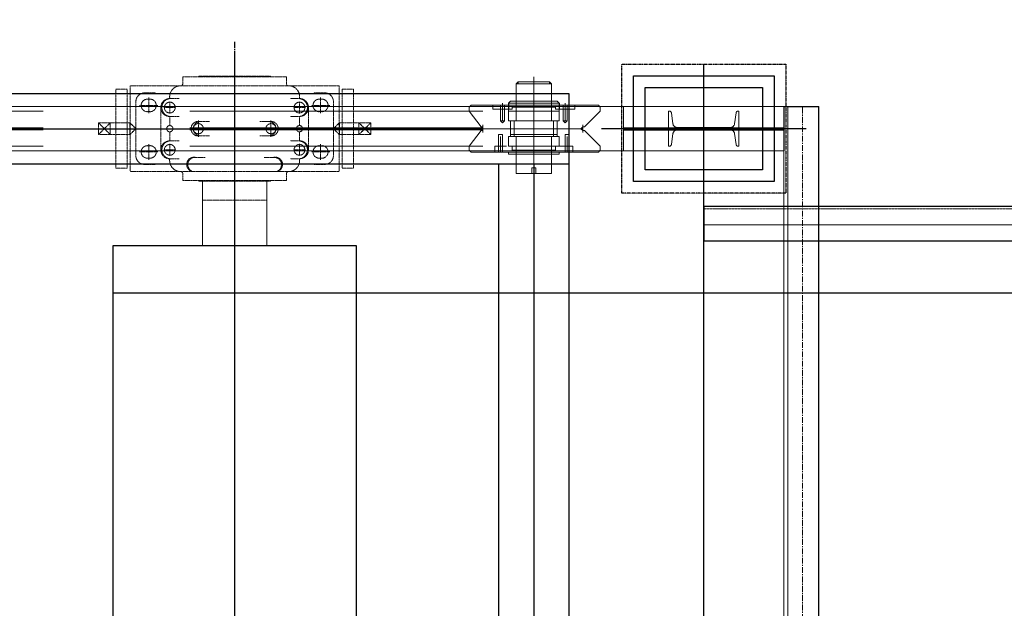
# Model space of a CAD drawing. Header units: inches. Extents: x -204116 to 930598, y -391373 to 256461.
# Tile 136 of 225: x 361063 to 363162, y -203247 to -201992. Entities that reach past the tile are written whole.
import ezdxf
from ezdxf.lldxf.tags import DXFTag

# ---------------------------------------------------------------- set-up
doc = ezdxf.new("R2010")
doc.units = ezdxf.units.IN
doc.header["$LTSCALE"] = 10
doc.header["$MEASUREMENT"] = 0
doc.header["$PDMODE"] = 1
doc.header["$PDSIZE"] = 1000
for name, pattern in [('CENTER', [2, 1.25, -0.25, 0.25, -0.25]), ('HIDDEN', [0.375, 0.25, -0.125]), ('PHANTOM', [2.5, 1.25, -0.25, 0.25, -0.25, 0.25, -0.25]), ('PHANTOM2', [1.25, 0.625, -0.125, 0.125, -0.125, 0.125, -0.125])]:
    doc.linetypes.add(name, pattern=pattern)
doc.layers.get('Defpoints').update_dxf_attribs({"lineweight": 25})
for name, color, linetype in [('BELT', 4, 'Continuous'), ('FDN', 8, 'PHANTOM'), ('LAYER_17564_42344', 7, 'Continuous')]:
    doc.layers.add(name, color=color, linetype=linetype)
for name, color, linetype, lineweight in [('BEV0002', 1, 'CENTER', 9), ('cen', 2, 'CENTER2', 25), ('HIDDEN', 1, 'HIDDEN', 25), ('OBJECT', 7, 'Continuous', 25), ('P', 5, 'PHANTOM2', 9), ('PHAN', 8, 'PHANTOM2', 5)]:
    doc.layers.add(name, color=color, linetype=linetype, lineweight=lineweight)
doc.styles.add('MIC', font='romans.shx', dxfattribs={"width": 0.8})
tags = doc.linetypes.add('CENTER2', pattern=[1.125, 0.75, -0.125, 0.125, -0.125]).pattern_tags.tags
tags[10:11] = [DXFTag(74, 4), DXFTag(75, 0), DXFTag(340, '0'), DXFTag(46, 1.0), DXFTag(50, 0.0), DXFTag(44, 0.0), DXFTag(45, 0.0)]
tags[8:9] = [DXFTag(74, 4), DXFTag(75, 0), DXFTag(340, '0'), DXFTag(46, 1.0), DXFTag(50, 0.0), DXFTag(44, 0.0), DXFTag(45, 0.0)]
tags[6:7] = [DXFTag(74, 4), DXFTag(75, 0), DXFTag(340, '0'), DXFTag(46, 1.0), DXFTag(50, 0.0), DXFTag(44, 0.0), DXFTag(45, 0.0)]
tags[4:5] = [DXFTag(74, 4), DXFTag(75, 0), DXFTag(340, '0'), DXFTag(46, 1.0), DXFTag(50, 0.0), DXFTag(44, 0.0), DXFTag(45, 0.0)]
doc.dimstyles.new('1_75', dxfattribs={"dimscale": 75, "dimtxt": 2.5, "dimasz": 2.5, "dimexe": 1, "dimexo": 2, "dimgap": 1, "dimtad": 1, "dimtoh": 1, "dimdec": 0, "dimzin": 9, "dimdsep": 46, "dimtxsty": 'MIC', "dimcen": 2.5, "dimclrd": 1, "dimclre": 1, "dimclrt": 256, "dimadec": 0, "dimazin": 0, "dimtfac": 1, "dimtdec": 0, "dimtmove": 2, "dimatfit": 3, "dimfxl": 1, "dimlwd": -1, "dimlwe": -1, "dimarcsym": 0})

# ---------------------------------------------------------------- blocks, each defined once
blk = doc.blocks.new('TakeUp Plan')
at = {"color": 1, "linetype": 'CENTER'}
blk.add_line((0, 1235, -2), (0, 865, -2), dxfattribs=at)
blk.add_line((0, 1235, -2), (0, 865, -2), dxfattribs=at)
for p, q in [((-750.6, 1125, -2), (713, 1125, -2)), ((713, 1125, -2), (713, -1125, -2)), ((583.8, 1104.2, -2), (583.8, 1091.7, -2)), ((692.2, 1104.2, -2), (692.2, 1091.7, -2)), ((1171.4, 1097.5, -2.1), (1171.4, 1002.5, -2.1)), ((1171.4, 1097.5, -7), (1245.9, 1097.5, -2.4)), ((1245.9, -1097.5, -6.5), (1245.9, 1097.5, -2.4)), ((-750.6, 975, -2), (713, 975, -2)), ((563, 975, -2), (563, -975, -2))]:
    blk.add_line(p, q)
at = {"color": 1}
blk.add_line((1218.7, 1050, -2), (782.1, 1050, -2), dxfattribs=at)
at = {"color": 2, "elevation": -2}
blk.add_lwpolyline([(1150.4, 937.5), (850.4, 937.5), (850.4, 1162.5), (1150.4, 1162.5)], close=True, dxfattribs=at)
at = {"elevation": -2}
for points in [[(1125.4, 962.5), (875.4, 962.5), (875.4, 1137.5), (1125.4, 1137.5)], [(-260, 800), (-260, -800), (260, -800), (260, 800)]]:
    blk.add_lwpolyline(points, close=True, dxfattribs=at)
for points in [[(829.4, 1052.1), (1171.4, 1052.1)], [(829.4, 1047.9), (1171.4, 1047.9)]]:
    blk.add_lwpolyline(points, dxfattribs=at)
at = {"layer": 'BEV0002'}
blk.add_line((1210.9, -1097.5, -6.5), (1210.9, 1097.5, -2.4), dxfattribs=at)
at = {"layer": 'cen', "linetype": 'CENTER', "ltscale": 500}
for p, q in [((0, 1202.7, -2), (0, -1202.7, -2)), ((1000.4, -1187.5, -2), (1000.4, 1187.5, -2)), ((-5720.6, 1050, -2), (1175.4, 1050, -2)), ((638, 975, -2), (638, -1125, -2))]:
    blk.add_line(p, q, dxfattribs=at)
at = {"layer": 'FDN', "ltscale": 0.03, "elevation": -2}
blk.add_lwpolyline([(1175.4, 912.5), (825.4, 912.5), (825.4, 1187.5), (1175.4, 1187.5)], close=True, dxfattribs=at)
at = {"layer": 'LAYER_17564_42344', "color": 251, "linetype": 'Continuous', "lineweight": 0}
for p, q in [((-68.7, 937.8, -2), (-68.7, 800, -2)), ((68.7, 937.8, -2), (68.7, 800, -2))]:
    blk.add_line(p, q, dxfattribs=at)
at = {"layer": 'P', "color": 0, "linetype": 'Continuous'}
blk.add_line((829.4, 1097.5, -2), (829.4, 1002.5, -2), dxfattribs=at)
for points, elevation in [([(638, 1160.5), (638, 939.5)], -2), ([(638, 943.7), (638, 1156.3)], -2), ([(671.4, 1150.1), (671.4, 1145.9), (600.5, 1145.9), (604.6, 1150.1), (671.4, 1150.1)], -2), ([(600.5, 1066.7), (600.5, 1145.9)], -2), ([(604.6, 1150.1), (604.6, 1145.9), (675.5, 1145.9), (671.4, 1150.1), (604.6, 1150.1)], -2), ([(675.5, 1066.7), (675.5, 1145.9)], -2), ([(638, 1120.9), (638, 983.3)], -2), ([(638, 1120.9), (638, 1075)], -2), ([(638, 1120.9), (638, 983.3)], -2), ([(638, 1120.9), (638, 1075)], -2), ([(-5720.6, 1097.5), (1171.4, 1097.5)], -2), ([(504.6, 1100), (500.4, 1095.9)], -2), ([(500.4, 1095.9), (500.4, 1087.5), (500.4, 1087.5)], -2), ([(638, 1100), (504.6, 1100)], -2), ([(550.4, 1100), (550.4, 1091.7)], -2), ([(550.4, 1100), (550.4, 1095.9)], -2), ([(550.4, 1100), (550.4, 1091.7)], -2), ([(567.1, 1100), (567.1, 1091.7)], -2), ([(571.3, 1104.2), (571.3, 1070.8)], -2), ([(571.3, 1104.2), (571.3, 1087.5)], -2), ([(575.5, 1100), (575.5, 1091.7)], -2), ([(583.8, 1104.2), (583.8, 1104.2), (588, 1108.4)], -2), ([(583.8, 1104.2), (638, 1104.2)], -2), ([(600.5, 1108.4), (588, 1108.4)], -2), ([(592.1, 1095.9), (592.1, 1091.7)], -2), ([(592.1, 1095.9), (592.1, 1095.9), (600.5, 1095.9)], -2), ([(600.5, 1108.4), (600.5, 1108.4), (638, 1108.4)], -2), ([(600.5, 1104.2), (600.5, 1104.2), (600.5, 1108.4), (600.5, 1104.2), (600.5, 1100), (600.5, 1100), (600.5, 1095.9)], -2), ([(638, 1095.9), (600.5, 1095.9)], -2), ([(675.5, 1108.4), (675.5, 1108.4), (638, 1108.4)], -2), ([(692.2, 1104.2), (638, 1104.2)], -2), ([(771.4, 1100), (638, 1100)], -2), ([(638, 1095.9), (675.5, 1095.9)], -2), ([(675.5, 1104.2), (675.5, 1104.2), (675.5, 1108.4), (675.5, 1104.2), (675.5, 1100), (675.5, 1100), (675.5, 1095.9)], -2), ([(675.5, 1108.4), (688, 1108.4)], -2), ([(683.9, 1095.9), (683.9, 1095.9), (675.5, 1095.9)], -2), ([(683.9, 1095.9), (683.9, 1091.7)], -2), ([(692.2, 1104.2), (692.2, 1104.2), (688, 1108.4)], -2), ([(696.4, 1100), (721.4, 1100)], -2), ([(700.6, 1100), (700.6, 1091.7)], -2), ([(704.7, 1104.2), (704.7, 1070.8)], -2), ([(704.7, 1104.2), (704.7, 1087.5)], -2), ([(708.9, 1100), (708.9, 1091.7)], -2), ([(721.4, 1100), (725.6, 1100)], -2), ([(725.6, 1100), (775.6, 1100)], -2), ([(725.6, 1100), (725.6, 1091.7)], -2), ([(725.6, 1100), (725.6, 1095.9)], -2), ([(725.6, 1100), (725.6, 1091.7)], -2), ([(779.8, 1095.9), (775.6, 1100)], -2), ([(779.8, 1087.5), (779.8, 1095.9)], -2), ([(1171.4, 1097.5), (1171.4, -1097.5)], -7), ([(1179.7, 1097.5), (1179.7, -1097.5)], -6.9), ([(525.4, 1054.2), (500.4, 1087.5)], -2), ([(550.4, 1091.7), (575.5, 1091.7)], -2), ([(554.6, 1091.7), (567.1, 1091.7)], -2), ([(567.1, 1091.7), (583.8, 1091.7)], -2), ([(567.1, 1091.7), (567.1, 1066.7)], -2), ([(567.1, 1091.7), (567.1, 1066.7), (567.1, 1066.7)], -2), ([(571.3, 1091.7), (571.3, 1066.7)], -2), ([(575.5, 1091.7), (575.5, 1066.7)], -2), ([(575.5, 1091.7), (588, 1091.7)], -2), ([(583.8, 1091.7), (583.8, 1087.5), (583.8, 1091.7), (583.8, 1087.5)], -2), ([(583.8, 1070.8), (583.8, 1087.5)], -2), ([(583.8, 1087.5), (583.8, 1066.7), (588, 1066.7), (588, 1066.7), (588, 1066.7), (583.8, 1066.7)], -2), ([(638, 1087.5), (583.8, 1087.5)], -2), ([(592.1, 1091.7), (588, 1091.7)], -2), ([(638, 1087.5), (692.2, 1087.5)], -2), ([(683.9, 1091.7), (688, 1091.7)], -2), ([(700.6, 1091.7), (688, 1091.7)], -2), ([(692.2, 1087.5), (692.2, 1066.7), (688, 1066.7), (688, 1066.7), (688, 1066.7), (692.2, 1066.7)], -2), ([(708.9, 1091.7), (692.2, 1091.7)], -2), ([(692.2, 1091.7), (692.2, 1087.5), (692.2, 1091.7), (692.2, 1087.5)], -2), ([(692.2, 1070.8), (692.2, 1087.5)], -2), ([(700.6, 1091.7), (700.6, 1066.7)], -2), ([(725.6, 1091.7), (700.6, 1091.7)], -2), ([(704.7, 1091.7), (704.7, 1066.7)], -2), ([(721.4, 1091.7), (708.9, 1091.7)], -2), ([(708.9, 1091.7), (708.9, 1066.7)], -2), ([(708.9, 1091.7), (708.9, 1066.7), (708.9, 1066.7)], -2), ([(746.4, 1054.2), (779.8, 1087.5)], -2), ([(529.6, 1054.2), (525.4, 1054.2)], -2), ([(529.6, 1058.3), (529.6, 1041.7)], -2), ([(529.6, 1041.7), (529.6, 1058.3)], -2), ([(529.6, 1045.8), (529.6, 1054.2)], -2), ([(529.6, 1054.2), (529.6, 1045.8)], -2), ([(529.6, 1050), (742.3, 1050)], -2), ([(567.1, 1066.7), (575.5, 1066.7), (571.3, 1062.5), (567.1, 1066.7)], -2), ([(583.8, 1016.6), (583.8, 1033.3), (588, 1033.3), (588, 1037.5), (588, 1066.7)], -2), ([(638, 1066.7), (583.8, 1066.7)], -2), ([(638, 1066.7), (588, 1066.7)], -2), ([(596.3, 1033.3), (596.3, 1066.7)], -2), ([(638, 1066.7), (596.3, 1066.7)], -2), ([(638, 1066.7), (600.5, 1066.7)], -2), ([(638, 1058.3), (638, 966.6), (642.2, 966.6), (633.8, 966.6)], -2), ([(638, 1066.7), (692.2, 1066.7)], -2), ([(638, 1066.7), (688, 1066.7)], -2), ([(638, 1066.7), (675.5, 1066.7)], -2), ([(638, 1066.7), (679.7, 1066.7)], -2), ([(700.6, 1050), (638, 1050)], -2), ([(679.7, 1033.3), (679.7, 1066.7)], -2), ([(692.2, 1016.6), (692.2, 1033.3), (688, 1033.3), (688, 1037.5), (688, 1066.7)], -2), ([(708.9, 1066.7), (700.6, 1066.7), (704.7, 1062.5), (708.9, 1066.7)], -2), ([(742.3, 1054.2), (738.1, 1050), (742.3, 1045.8)], -2), ([(742.3, 1045.8), (738.1, 1050), (742.3, 1054.2)], -2), ([(742.3, 1058.3), (742.3, 1041.7)], -2), ([(742.3, 1041.7), (742.3, 1058.3)], -2), ([(742.3, 1054.2), (746.4, 1054.2)], -2), ([(746.4, 1054.2), (742.3, 1054.2)], -2), ([(525.4, 1045.8), (500.4, 1012.5)], -2), ([(529.6, 1045.8), (525.4, 1045.8)], -2), ([(562.9, 1037.5), (571.3, 1037.5), (567.1, 1037.5), (562.9, 1037.5)], -2), ([(562.9, 1012.5), (562.9, 1037.5)], -2), ([(562.9, 1012.5), (562.9, 1037.5), (562.9, 1037.5)], -2), ([(567.1, 1000), (567.1, 1033.3)], -2), ([(571.3, 1012.5), (571.3, 1037.5)], -2), ([(571.3, 1012.5), (571.3, 1037.5)], -2), ([(588, 1033.3), (583.8, 1033.3)], -2), ([(638, 1033.3), (583.8, 1033.3), (583.8, 1012.5)], -2), ([(588, 1037.5), (588, 1033.3)], -2), ([(588, 1037.5), (588, 1033.3)], -2), ([(638, 1037.5), (588, 1037.5)], -2), ([(596.3, 1033.3), (638, 1033.3)], -2), ([(638, 1033.3), (600.5, 1033.3)], -2), ([(600.5, 954.1), (600.5, 1033.3)], -2), ([(638, 1037.5), (688, 1037.5)], -2), ([(638, 1033.3), (692.2, 1033.3), (692.2, 1012.5)], -2), ([(638, 1033.3), (675.5, 1033.3)], -2), ([(679.7, 1033.3), (638, 1033.3)], -2), ([(675.5, 954.1), (675.5, 1033.3)], -2), ([(688, 1037.5), (688, 1033.3)], -2), ([(688, 1037.5), (688, 1033.3)], -2), ([(688, 1033.3), (692.2, 1033.3)], -2), ([(713.1, 1037.5), (704.7, 1037.5), (708.9, 1037.5), (713.1, 1037.5)], -2), ([(704.7, 1012.5), (704.7, 1037.5)], -2), ([(704.7, 1012.5), (704.7, 1037.5)], -2), ([(708.9, 1000), (708.9, 1033.3)], -2), ([(713.1, 1012.5), (713.1, 1037.5)], -2), ([(713.1, 1012.5), (713.1, 1037.5), (713.1, 1037.5)], -2), ([(746.4, 1045.8), (742.3, 1045.8)], -2), ([(742.3, 1045.8), (746.4, 1045.8)], -2), ([(746.4, 1045.8), (779.8, 1012.5)], -2), ([(500.4, 1004.1), (500.4, 1012.5), (500.4, 1012.5)], -2), ([(554.6, 1000), (554.6, 1004.1), (554.6, 1012.5), (554.6, 1012.5), (562.9, 1012.5)], -2), ([(554.6, 1004.1), (554.6, 1012.5), (571.3, 1012.5)], -2), ([(562.9, 1000), (562.9, 1012.5)], -2), ([(567.1, 1000), (567.1, 1012.5)], -2), ([(571.3, 1000), (571.3, 1012.5)], -2), ([(571.3, 1012.5), (579.6, 1012.5)], -2), ([(638, 1012.5), (583.8, 1012.5)], -2), ([(592.1, 1012.5), (588, 1012.5)], -2), ([(592.1, 1004.1), (592.1, 1012.5)], -2), ([(638, 1012.5), (692.2, 1012.5)], -2), ([(683.9, 1012.5), (688, 1012.5)], -2), ([(683.9, 1004.1), (683.9, 1012.5)], -2), ([(700.6, 1012.5), (688, 1012.5)], -2), ([(708.9, 1012.5), (692.2, 1012.5)], -2), ([(704.7, 1000), (704.7, 1012.5)], -2), ([(721.4, 1004.1), (721.4, 1012.5), (704.7, 1012.5)], -2), ([(721.4, 1012.5), (708.9, 1012.5)], -2), ([(708.9, 1000), (708.9, 1012.5)], -2), ([(721.4, 1000), (721.4, 1004.1), (721.4, 1012.5), (721.4, 1012.5), (713.1, 1012.5)], -2), ([(713.1, 1000), (713.1, 1012.5)], -2), ([(779.8, 1012.5), (779.8, 1004.1)], -2), ([(-5720.6, 1002.5), (1171.4, 1002.5)], -2), ([(504.6, 1000), (500.4, 1004.1)], -2), ([(725.6, 1000), (504.6, 1000)], -2), ([(554.6, 1004.1), (554.6, 1000)], -2), ([(579.6, 1000), (554.6, 1000)], -2), ([(583.8, 1000), (583.8, 995.8), (588, 995.8)], -2), ([(600.5, 995.8), (588, 995.8)], -2), ([(600.5, 1000), (600.5, 1004.1), (592.1, 1004.1)], -2), ([(638, 1004.1), (600.5, 1004.1)], -2), ([(600.5, 1000), (600.5, 995.8), (600.5, 995.8), (600.5, 995.8)], -2), ([(600.5, 995.8), (600.5, 995.8), (638, 995.8)], -2), ([(638, 1004.1), (675.5, 1004.1)], -2), ([(675.5, 995.8), (675.5, 995.8), (638, 995.8)], -2), ([(675.5, 1000), (675.5, 1004.1), (683.9, 1004.1)], -2), ([(675.5, 1000), (675.5, 995.8), (675.5, 995.8), (675.5, 995.8)], -2), ([(675.5, 995.8), (688, 995.8)], -2), ([(692.2, 1000), (692.2, 995.8), (688, 995.8)], -2), ([(725.6, 1000), (775.6, 1000)], -2), ([(779.8, 1004.1), (775.6, 1000)], -2), ([(633.8, 954.1), (633.8, 966.6)], -2), ([(642.2, 954.1), (642.2, 966.6)], -2), ([(600.5, 954.1), (604.6, 954.1), (638, 954.1)], -2), ([(642.2, 954.1), (642.2, 954.1), (642.2, 954.1), (642.2, 954.1), (633.8, 954.1), (633.8, 954.1)], -2), ([(633.8, 954.1), (642.2, 954.1)], -2), ([(675.5, 954.1), (671.4, 954.1), (638, 954.1)], -2)]:
    blk.add_lwpolyline(points, dxfattribs=dict(at, elevation=elevation))
at = {"layer": 'P', "color": 2, "linetype": 'HIDDEN', "ltscale": 250, "elevation": -2}
for points in [[(-5720.6, 1087.5), (829.4, 1087.5)], [(-5720.6, 1052.1), (825.4, 1052.1)], [(-5720.6, 1047.9), (825.4, 1047.9)], [(-5720.6, 1012.5), (829.4, 1012.5)]]:
    blk.add_lwpolyline(points, dxfattribs=at)
blk.add_lwpolyline([(925.4, 1087.5), (925.4, 1012.5), (927, 1012.5, 0.373885), (931.5, 1016.4), (934.8, 1039.8, -0.373885), (943.7, 1047.5), (1057.1, 1047.5, -0.373885), (1066, 1039.8), (1069.3, 1016.4, 0.373885), (1073.8, 1012.5), (1075.4, 1012.5), (1075.4, 1087.5), (1073.8, 1087.5, 0.373885), (1069.3, 1083.6), (1066, 1060.2, -0.373885), (1057.1, 1052.5), (943.7, 1052.5, -0.373885), (934.8, 1060.2), (931.5, 1083.6, 0.373885), (927, 1087.5)], format="xyb", close=True, dxfattribs=at)
at = {"layer": 'PHAN', "ltscale": 0.130467}
for p, q in [((-110.7, 1160.7, -2), (0, 1160.7, -2)), ((-110.7, 1145.4, -2), (-110.7, 1160.7, -2)), ((-76.3, 1160.7, -2), (-76.3, 1161.5, -2)), ((-75.6, 1162.2, -2), (0, 1162.2, -2)), ((75.6, 1162.2, -2), (0, 1162.2, -2)), ((110.7, 1160.7, -2), (0, 1160.7, -2)), ((76.3, 1160.7, -2), (76.3, 1161.5, -2)), ((110.7, 1145.4, -2), (110.7, 1160.7, -2)), ((-253.5, 966, -2), (-253.5, 1134, -2)), ((-253.5, 1134, -2), (-229, 1134, -2)), ((-229, 966, -2), (-229, 1134, -2)), ((-222.6, 1141.6, -2), (0, 1141.6, -2)), ((-222.6, 1141.6, -2), (-222.6, 958.4, -2)), ((222.6, 1141.6, -2), (0, 1141.6, -2)), ((222.6, 1141.6, -2), (222.6, 958.4, -2)), ((229, 1134, -2), (229, 966, -2)), ((253.5, 1134, -2), (229, 1134, -2)), ((253.5, 1134, -2), (253.5, 966, -2)), ((-191.6, 1126.3, -2), (-168.7, 1126.3, -2)), ((-185.9, 1113, -2), (-180.5, 1113, -2)), ((-183.2, 1083, -2), (-183.2, 1116.2, -2)), ((-138.3, 1114.2, -2), (-118.3, 1114.2, -2)), ((138.3, 1114.2, -2), (118.3, 1114.2, -2)), ((191.6, 1126.3, -2), (168.7, 1126.3, -2)), ((185.9, 1113, -2), (180.5, 1113, -2)), ((183.2, 1083, -2), (183.2, 1116.2, -2)), ((-210.7, 1107.3, -2), (-210.7, 992.7, -2)), ((-202.7, 1099.6, -2), (-163.7, 1099.6, -2)), ((-157.4, 1095.1, -2), (-157.4, 1004.9, -2)), ((-151.2, 1095.1, -2), (-125.5, 1095.1, -2)), ((-138.3, 1082.2, -2), (-138.3, 1108, -2)), ((151.2, 1095.1, -2), (125.5, 1095.1, -2)), ((138.3, 1082.2, -2), (138.3, 1108, -2)), ((157.4, 1095.1, -2), (157.4, 1004.9, -2)), ((202.7, 1099.6, -2), (163.7, 1099.6, -2)), ((210.7, 1107.3, -2), (210.7, 992.7, -2)), ((-185.9, 1086.3, -2), (-180.5, 1086.3, -2)), ((-138.3, 1076, -2), (-118.1, 1076, -2)), ((-138.3, 1076, -2), (-138.3, 1056.6, -2)), ((138.3, 1076, -2), (118.1, 1076, -2)), ((138.3, 1076, -2), (138.3, 1056.6, -2)), ((185.9, 1086.3, -2), (180.5, 1086.3, -2)), ((-290.3, 1062.6, -2), (-290.3, 1037.4, -2)), ((-223.3, 1062.6, -2), (-290.3, 1062.6, -2)), ((-265.1, 1062.6, -2), (-290.3, 1037.4, -2)), ((-265.1, 1037.4, -2), (-290.3, 1062.6, -2)), ((-265.1, 1062.6, -2), (-265.1, 1037.4, -2)), ((-210.7, 1050, -2), (-223.3, 1062.6, -2)), ((-223.3, 1062.6, -2), (-223.3, 1037.4, -2)), ((-223.3, 1037.4, -2), (-210.7, 1050, -2)), ((0, 1050, -2), (-221.4, 1050, -2)), ((-90.8, 1051.5, -2), (-65.6, 1051.5, -2)), ((-77.4, 1067.4, -2), (-77.4, 1032.6, -2)), ((-73.9, 1065.2, -2), (-53.6, 1065.2, -2)), ((0, 1050, -2), (221.4, 1050, -2)), ((73.9, 1065.2, -2), (53.6, 1065.2, -2)), ((90.8, 1051.5, -2), (65.6, 1051.5, -2)), ((77.4, 1067.4, -2), (77.4, 1032.6, -2)), ((210.7, 1050, -2), (223.3, 1062.6, -2)), ((223.3, 1037.4, -2), (210.7, 1050, -2)), ((223.3, 1062.6, -2), (290.3, 1062.6, -2)), ((223.3, 1062.6, -2), (223.3, 1037.4, -2)), ((265.1, 1062.6, -2), (290.3, 1037.4, -2)), ((265.1, 1037.4, -2), (290.3, 1062.6, -2)), ((265.1, 1062.6, -2), (265.1, 1037.4, -2)), ((290.3, 1062.6, -2), (290.3, 1037.4, -2)), ((-290.3, 1037.4, -2), (-223.3, 1037.4, -2)), ((-138.3, 1043.4, -2), (-138.3, 1024, -2)), ((-90.8, 1048.5, -2), (-65.6, 1048.5, -2)), ((-73.9, 1034.8, -2), (-53.6, 1034.8, -2)), ((73.9, 1034.8, -2), (53.6, 1034.8, -2)), ((90.8, 1048.5, -2), (65.6, 1048.5, -2)), ((138.3, 1043.4, -2), (138.3, 1024, -2)), ((290.3, 1037.4, -2), (223.3, 1037.4, -2)), ((-185.9, 1013.7, -2), (-180.5, 1013.7, -2)), ((-183.2, 1017, -2), (-183.2, 983.8, -2)), ((-138.3, 1024, -2), (-118.1, 1024, -2)), ((-138.3, 1017.8, -2), (-138.3, 992, -2)), ((138.3, 1024, -2), (118.1, 1024, -2)), ((138.3, 1017.8, -2), (138.3, 992, -2)), ((185.9, 1013.7, -2), (180.5, 1013.7, -2)), ((183.2, 1017, -2), (183.2, 983.8, -2)), ((-202.7, 1000.4, -2), (-163.7, 1000.4, -2)), ((-185.9, 987, -2), (-180.5, 987, -2)), ((-151.2, 1004.9, -2), (-125.5, 1004.9, -2)), ((-83, 988.7, -2), (-62.8, 988.7, -2)), ((83, 988.7, -2), (62.8, 988.7, -2)), ((151.2, 1004.9, -2), (125.5, 1004.9, -2)), ((202.7, 1000.4, -2), (163.7, 1000.4, -2)), ((185.9, 987, -2), (180.5, 987, -2)), ((-253.5, 966, -2), (-229, 966, -2)), ((-191.6, 973.7, -2), (-168.6, 973.7, -2)), ((-138.3, 985.8, -2), (-118.3, 985.8, -2)), ((138.3, 985.8, -2), (118.3, 985.8, -2)), ((191.6, 973.7, -2), (168.6, 973.7, -2)), ((253.5, 966, -2), (229, 966, -2)), ((-222.6, 958.4, -2), (0, 958.4, -2)), ((-110.7, 954.6, -2), (-110.7, 939.3, -2)), ((-79.5, 958.4, -2), (-59.5, 958.4, -2)), ((222.6, 958.4, -2), (0, 958.4, -2)), ((79.5, 958.4, -2), (59.5, 958.4, -2)), ((110.7, 954.6, -2), (110.7, 939.3, -2)), ((-110.7, 939.3, -2), (0, 939.3, -2)), ((-76.3, 939.3, -2), (-76.3, 938.5, -2)), ((-75.6, 937.8, -2), (0, 937.8, -2)), ((-68.7, 937.8, -2), (-68.7, 897.3, -2)), ((110.7, 939.3, -2), (0, 939.3, -2)), ((75.6, 937.8, -2), (0, 937.8, -2)), ((68.7, 937.8, -2), (68.7, 897.3, -2)), ((76.3, 939.3, -2), (76.3, 938.5, -2)), ((-68.7, 897.3, -2), (0, 897.3, -2)), ((68.7, 897.3, -2), (0, 897.3, -2))]:
    blk.add_line(p, q, dxfattribs=at)
for centre, radius in [((-138.3, 1095.1, -2), 11.5), ((138.3, 1095.1, -2), 11.5), ((-138.3, 1050, -2), 6.64), ((138.3, 1050, -2), 6.64), ((-138.3, 1004.9, -2), 11.5), ((138.3, 1004.9, -2), 11.5)]:
    blk.add_circle(centre, radius, dxfattribs=at)
for centre, radius, start, end in [((-75.6, 1161.5, -2), 0.763, 90, 180), ((75.6, 1161.5, -2), 0.763, 0, 90), ((-114.9, 1117.9, -2), 23.7, 89.3517, 189.0758), ((-114.5, 1145.4, -2), 3.82, 270, 0), ((114.5, 1145.4, -2), 3.82, 180, 270), ((114.9, 1117.9, -2), 23.7, 350.9242, 90.6483), ((-191.6, 1107.3, -2), 19.1, 90, 180), ((-185.9, 1099.6, -2), 13.4, 90, 270), ((-180.5, 1099.6, -2), 13.4, 270, 90), ((-138.3, 1095.1, -2), 19.1, 90, 270), ((-136, 1095.1, -2), 19.2, 96.9134, 263.0866), ((138.3, 1095.1, -2), 19.1, 270, 90), ((136, 1095.1, -2), 19.2, 276.9134, 83.0866), ((180.5, 1099.6, -2), 13.4, 90, 270), ((185.9, 1099.6, -2), 13.4, 270, 90), ((191.6, 1107.3, -2), 19.1, 0, 90), ((-77.4, 1050, -2), 15.6, 76.9634, 283.0366), ((-90.8, 1049.2, -2), 2.29, 90, 160.5288), ((-90.8, 1050.8, -2), 2.29, 199.4712, 270), ((-73, 1050, -2), 15.2, 93.3003, 174.2336), ((-77.4, 1050, -2), 10.8, 8.1206, 171.8794), ((-65.6, 1049.2, -2), 2.29, 19.4712, 90), ((-65.6, 1050.8, -2), 2.29, 270, 340.5288), ((65.6, 1049.2, -2), 2.29, 90, 160.5288), ((65.6, 1050.8, -2), 2.29, 199.4712, 270), ((77.4, 1050, -2), 10.8, 8.1206, 171.8794), ((77.4, 1050, -2), 15.6, 256.9634, 103.0366), ((73, 1050, -2), 15.2, 5.7664, 86.6997), ((90.8, 1049.2, -2), 2.29, 19.4712, 90), ((90.8, 1050.8, -2), 2.29, 270, 340.5288), ((-77.4, 1050, -2), 10.8, 188.1206, 351.8794), ((-73, 1050, -2), 15.2, 185.7664, 266.6997), ((77.4, 1050, -2), 10.8, 188.1206, 351.8794), ((73, 1050, -2), 15.2, 273.3003, 354.2336), ((-185.9, 1000.4, -2), 13.4, 90, 270), ((-180.5, 1000.4, -2), 13.4, 270, 90), ((-138.3, 1004.9, -2), 19.1, 90, 270), ((-136, 1004.9, -2), 19.2, 96.9134, 263.0866), ((136, 1004.9, -2), 19.2, 276.9134, 83.0866), ((138.3, 1004.9, -2), 19.1, 270, 90), ((180.5, 1000.4, -2), 13.4, 90, 270), ((185.9, 1000.4, -2), 13.4, 270, 90), ((-191.6, 992.7, -2), 19.1, 180, 270), ((-86.7, 973.7, -2), 15.5, 76.4923, 261.4101), ((-84.4, 973.3, -2), 15.5, 84.937, 252.9653), ((86.7, 973.7, -2), 15.5, 278.5899, 103.5077), ((84.4, 973.3, -2), 15.5, 287.0347, 95.063), ((191.6, 992.7, -2), 19.1, 270, 0), ((-114.9, 982.1, -2), 23.7, 170.9242, 270.6483), ((114.9, 982.1, -2), 23.7, 269.3517, 9.0758), ((-114.5, 954.6, -2), 3.82, 0, 90), ((114.5, 954.6, -2), 3.82, 90, 180), ((-75.6, 938.5, -2), 0.763, 180, 270), ((75.6, 938.5, -2), 0.763, 270, 0)]:
    blk.add_arc(centre, radius, start, end, dxfattribs=at)
blk = doc.blocks.new('*D510')
at = {"color": 1, "transparency": 16777216}
for p, q in [((360021.4, -201936.8), (360021.4, -201409.2)), ((361521, -201889.3), (361521, -201409.2)), ((361333.5, -201671.7), (360208.9, -201671.7))]:
    blk.add_line(p, q, dxfattribs=at)
for points in [[(360208.9, -201640.4), (360208.9, -201702.9), (360021.4, -201671.7)], [(361333.5, -201640.4), (361333.5, -201702.9), (361521, -201671.7)]]:
    blk.add_solid(points, dxfattribs=at)
at = {"layer": 'Defpoints', "color": 0, "transparency": 16777216}
for p in [(360021.4, -201671.7), (361521, -202039.3, -2509174), (360021.4, -202086.8, -2509174)]:
    blk.add_point(p, dxfattribs=at)
at = {"transparency": 16777216, "insert": (360771.2, -201502.9), "char_height": 187.5, "attachment_point": 5, "style": 'MIC'}
blk.add_mtext('1500', dxfattribs=at)
blk = doc.blocks.new('*D511')
at = {"color": 1, "transparency": 16777216}
for p, q in [((361521, -201889.3), (361521, -201409.2)), ((364221, -204518.9), (364221, -201409.2)), ((361708.5, -201671.7), (364033.5, -201671.7))]:
    blk.add_line(p, q, dxfattribs=at)
for points in [[(361708.5, -201640.4), (361708.5, -201702.9), (361521, -201671.7)], [(364033.5, -201640.4), (364033.5, -201702.9), (364221, -201671.7)]]:
    blk.add_solid(points, dxfattribs=at)
at = {"layer": 'Defpoints', "color": 0, "transparency": 16777216}
for p in [(364221, -201671.7), (361521, -202039.3, -2509174), (364221, -204668.9, -2509173.7)]:
    blk.add_point(p, dxfattribs=at)
at = {"transparency": 16777216, "insert": (362871, -201502.9), "char_height": 187.5, "attachment_point": 5, "style": 'MIC'}
blk.add_mtext('2700', dxfattribs=at)

msp = doc.modelspace()

# ---------------------------------------------------------------- linework, layer by layer
msp.add_line((362521.4, -202389.3, -0.1), (362521.4, -202464.3, -0.1))
at = {"layer": 'BELT'}
msp.add_line((361261, -202574.3, -986610.2), (538627.2, -202574.3, -4139113.9), dxfattribs=at)
at = {"layer": 'cen', "linetype": 'CENTER2', "lineweight": 9, "ltscale": 0.01}
msp.add_line((362521.4, -202429.3), (536905, -202429.3), dxfattribs=at)
at = {"layer": 'HIDDEN', "lineweight": 9, "ltscale": 0.01}
msp.add_line((362521.4, -202395, -1611883.4), (536905, -202395, -4127327.5), dxfattribs=at)
at = {"layer": 'OBJECT'}
for p, q in [((362521.4, -202389.3, -1611881.3), (536905, -202389.3, -4127325.4)), ((536905, -202464.3, -4127325.4), (362521.4, -202464.3, -1611881.3))]:
    msp.add_line(p, q, dxfattribs=at)

# ---------------------------------------------------------------- block references
msp.add_blockref('TakeUp Plan', (361521, -203274.3))

# ---------------------------------------------------------------- dimensions: what is measured, and where the dimension line sits
for base, p2, picture, middle in [((360021.4, -201671.7, 2509173.7), (360021.4, -202086.8, -0.3), '*D510', (360771.2, -201502.9, 2509173.7)), ((364221, -201671.7, 2509173.7), (364221, -204668.9), '*D511', (362871, -201502.9, 2509173.7))]:
    dim = msp.add_linear_dim(base=base, p1=(361521, -202039.3, -0.3), p2=p2, dimstyle='1_75', override={"dimexe": 3.5, "dimfxl": 0.18, "dimarcsym": 1})
    dim.commit()
    dim.dimension.update_dxf_attribs({"geometry": picture, "text_midpoint": middle})

doc.saveas('drawing.dxf')
